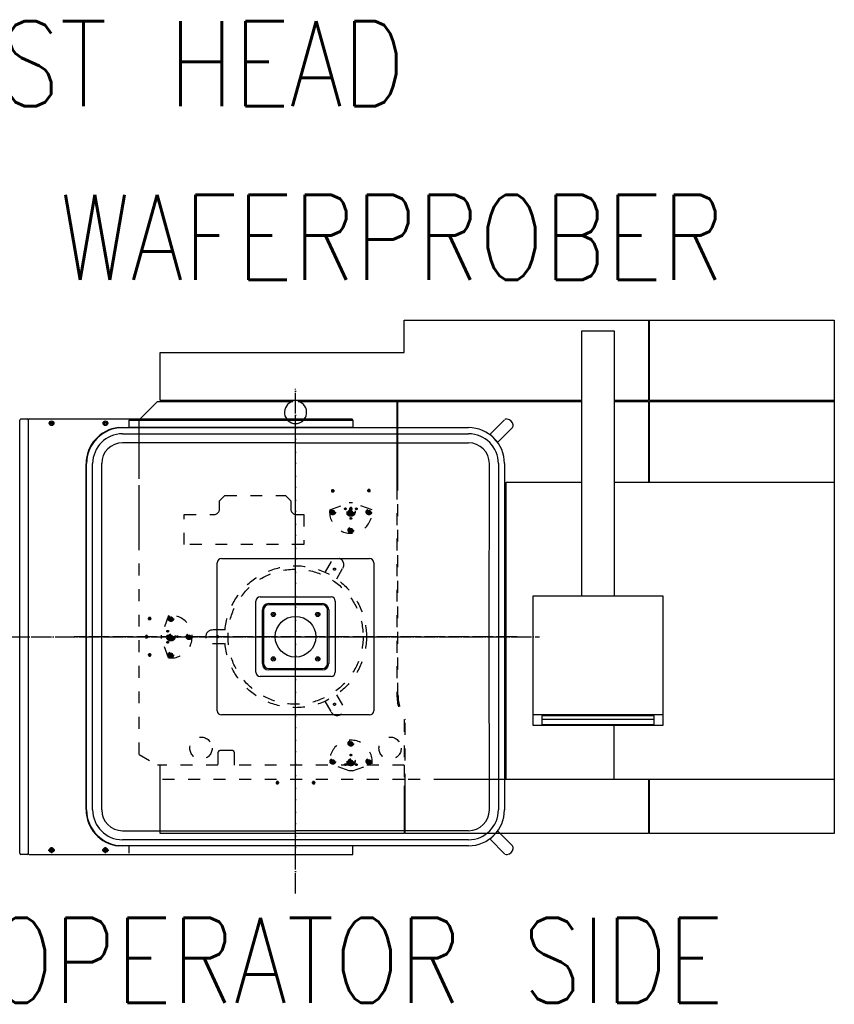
# Model space of a CAD drawing. Extents: x -1809 to 6113, y -4129 to 1471.
# Tile 50 of 197: x -1251 to -772, y -316 to 262. Entities that reach past the tile are written whole.
import ezdxf

# ---------------------------------------------------------------- set-up
doc = ezdxf.new("R2010")
doc.units = 0
doc.linetypes.add('DASHED', pattern=[15, 7, -8])
doc.linetypes.add('DOT_CENTER', pattern=[14, 12, -1, 0, -1])
doc.layers.get('0').update_dxf_attribs({"linetype": 'CONTINUOUS'})
for name, color, linetype in [('1', 7, 'CONTINUOUS'), ('VOLL3', 7, 'CONTINUOUS'), ('VOLL4', 7, 'CONTINUOUS')]:
    doc.layers.add(name, color=color, linetype=linetype)
doc.styles.add('CONVERTER_3', font='txt.shx', dxfattribs={"width": 0.81})

# ---------------------------------------------------------------- blocks, each defined once
blk = doc.blocks.new('_1', base_point=(-791.11, -587.96))
at = {"layer": '1', "color": 3, "linetype": 'CONTINUOUS'}
for p, q in [((-1025, 85.99), (-881.49, 85.99)), ((-1025, 66.94), (-1025, 85.99)), ((-881.49, 85.99), (-881.49, 38.75)), ((-881.49, 85.99), (-880.86, 85.99)), ((-880.86, 85.99), (-772.27, 85.99)), ((-880.86, 38.75), (-880.86, 85.99)), ((-772.27, 85.99), (-772.27, 38.75)), ((-920.61, 79.64), (-901.68, 79.64)), ((-920.61, -75.93), (-920.61, 79.64)), ((-901.68, 79.64), (-901.56, 79.64)), ((-901.68, 79.64), (-901.68, -75.93)), ((-901.56, 79.64), (-901.56, 66.94)), ((-1168.51, 66.94), (-1025, 66.94)), ((-1168.51, 38.75), (-1168.51, 66.94)), ((-901.56, 66.94), (-901.68, 66.94)), ((-920.61, 38.75), (-1168.51, 38.75)), ((-1029.32, 38.11), (-1028.68, 38.11)), ((-1028.68, -12.38), (-1028.68, 38.11)), ((-1028.68, 38.11), (-920.61, 38.11)), ((-881.49, 38.75), (-901.68, 38.75)), ((-901.68, 38.11), (-881.49, 38.11)), ((-881.49, 38.11), (-881.49, -9.26)), ((-772.27, 38.75), (-880.86, 38.75)), ((-880.86, 38.11), (-772.27, 38.11)), ((-880.86, -9.26), (-880.86, 38.11)), ((-772.27, 38.75), (-772.27, 38.11)), ((-772.27, 38.11), (-772.27, -9.26)), ((-965.18, -183.88), (-965.18, -9.26)), ((-965.18, -9.26), (-920.61, -9.26)), ((-901.68, -9.26), (-772.27, -9.26)), ((-772.27, -9.26), (-772.27, -183.88)), ((-949.25, -75.93), (-873.05, -75.93)), ((-949.25, -145.78), (-949.25, -75.93)), ((-873.05, -75.93), (-873.05, -145.78)), ((-949.25, -152.13), (-949.25, -145.78)), ((-873.05, -145.78), (-949.25, -145.78)), ((-944.17, -146.41), (-944.17, -151.5)), ((-878.13, -146.41), (-944.17, -146.41)), ((-944.17, -148.35), (-878.13, -148.35)), ((-878.13, -151.5), (-878.13, -146.41)), ((-873.05, -145.78), (-873.05, -152.13)), ((-873.05, -152.13), (-949.25, -152.13)), ((-944.17, -151.5), (-878.13, -151.5)), ((-901.68, -183.88), (-901.68, -152.13)), ((-1168.51, -183.88), (-1168.51, -175.44)), ((-1168.51, -215.63), (-1168.51, -183.88)), ((-965.18, -183.88), (-1000.63, -183.88)), ((-901.68, -183.88), (-965.18, -183.88)), ((-772.27, -183.88), (-901.68, -183.88)), ((-881.49, -183.88), (-881.49, -215.63)), ((-880.86, -215.63), (-880.86, -183.88)), ((-772.27, -183.88), (-772.27, -215.63)), ((-1025, -187.62), (-1025, -215.63)), ((-1024.37, -215.63), (-1024.37, -187.62)), ((-1024.37, -209.28), (-1025, -209.28)), ((-880.86, -209.28), (-881.49, -209.28)), ((-1025, -215.63), (-1168.51, -215.63)), ((-881.49, -215.63), (-1024.37, -215.63)), ((-772.27, -215.63), (-880.86, -215.63))]:
    blk.add_line(p, q, dxfattribs=at)
at = {"layer": '1', "color": 7, "linetype": 'CONTINUOUS'}
for p, q in [((-1170.06, 38.11), (-1180.76, 27.41)), ((-1170.06, 38.11), (-1090.45, 38.11)), ((-1087.32, 38.11), (-1029.32, 38.11)), ((-1029.32, 38.11), (-1029.32, -12.38)), ((-1180.76, -7.25), (-1180.76, 27.41)), ((-1180.76, -47.21), (-1180.76, -11))]:
    blk.add_line(p, q, dxfattribs=at)
at = {"layer": '1', "color": 7, "linetype": 'DASHED'}
for p, q in [((-1130.41, -17.01), (-1133.59, -20.18)), ((-1130.41, -17.01), (-1094.85, -17.01)), ((-1091.68, -20.18), (-1094.85, -17.01)), ((-1067.95, -14.25), (-1066.07, -14.25)), ((-1067.01, -13.31), (-1067.01, -15.19)), ((-1044.82, -14.25), (-1046.7, -14.25)), ((-1045.76, -15.19), (-1045.76, -13.31)), ((-1029.32, -12.38), (-1029.32, -134.16)), ((-1133.59, -25.07), (-1133.59, -20.18)), ((-1091.68, -20.18), (-1091.68, -25.07)), ((-1154.35, -28.24), (-1136.76, -28.24)), ((-1154.35, -45.9), (-1154.35, -28.24)), ((-1088.5, -28.24), (-1083.99, -28.24)), ((-1083.99, -28.24), (-1083.99, -45.9)), ((-1067.95, -26.75), (-1066.07, -26.75)), ((-1067.01, -25.81), (-1067.01, -27.69)), ((-1057.32, -24.88), (-1055.45, -24.88)), ((-1056.38, -25.81), (-1056.38, -23.94)), ((-1044.82, -26.75), (-1046.7, -26.75)), ((-1045.76, -27.69), (-1045.76, -25.81)), ((-1057.32, -37.38), (-1055.45, -37.38)), ((-1056.38, -38.31), (-1056.38, -36.44)), ((-1083.99, -45.9), (-1154.35, -45.9)), ((-1180.76, -169.09), (-1180.76, -47.21)), ((-1067.92, -55.75), (-1071.58, -62.09)), ((-1064.7, -66.06), (-1061.05, -59.72)), ((-1173.7, -89.38), (-1175.57, -89.38)), ((-1174.63, -90.31), (-1174.63, -88.44)), ((-1161.2, -89.38), (-1163.07, -89.38)), ((-1162.13, -90.31), (-1162.13, -88.44)), ((-1130.37, -96.03), (-1137.68, -96.03)), ((-1177.45, -100), (-1175.57, -100)), ((-1176.51, -100.94), (-1176.51, -99.06)), ((-1164.95, -100), (-1163.07, -100)), ((-1164.95, -100), (-1163.07, -100)), ((-1164.01, -100.94), (-1164.01, -99.06)), ((-1164.01, -100.94), (-1164.01, -99.06)), ((-1152.45, -100), (-1150.57, -100)), ((-1151.51, -100.94), (-1151.51, -99.06)), ((-1137.68, -103.97), (-1130.37, -103.97)), ((-1174.63, -109.69), (-1174.63, -111.56)), ((-1162.13, -109.69), (-1162.13, -111.56)), ((-1175.57, -110.63), (-1173.7, -110.63)), ((-1163.07, -110.63), (-1161.2, -110.63)), ((-1071.58, -137.91), (-1067.92, -144.25)), ((-1061.05, -140.28), (-1064.7, -133.94)), ((-1025, -148.81), (-1025, -175.44)), ((-1056.38, -163.56), (-1056.38, -161.69)), ((-1126.09, -166.87), (-1133.21, -166.87)), ((-1057.32, -162.62), (-1055.45, -162.62)), ((-1180.76, -169.09), (-1170.06, -175.44)), ((-1134.48, -168.14), (-1134.48, -175.44)), ((-1124.82, -175.44), (-1124.82, -168.14)), ((-1066.07, -173.25), (-1067.95, -173.25)), ((-1067.01, -174.19), (-1067.01, -172.31)), ((-1046.7, -173.25), (-1044.82, -173.25)), ((-1045.76, -172.31), (-1045.76, -174.19)), ((-1134.48, -175.44), (-1170.06, -175.44)), ((-1025, -175.44), (-1124.82, -175.44)), ((-1099.51, -184.81), (-1099.51, -186.69)), ((-1078.26, -186.69), (-1078.26, -184.81)), ((-1098.57, -185.75), (-1100.45, -185.75)), ((-1079.2, -185.75), (-1077.32, -185.75))]:
    blk.add_line(p, q, dxfattribs=at)
at = {"layer": '1', "color": 3, "linetype": 'DASHED'}
for p, q in [((-1028.68, -134.16), (-1028.68, -12.38)), ((-1024.37, -187.62), (-1024.37, -148.62)), ((-1025, -175.44), (-1025, -187.62)), ((-1025, -183.88), (-1168.51, -183.88)), ((-1000.63, -183.88), (-1024.37, -183.88))]:
    blk.add_line(p, q, dxfattribs=at)
at = {"layer": '1', "color": 1, "linetype": 'DASHED'}
for p, q in [((-1068.81, -25.42), (-1057.35, -21.25)), ((-1057.35, -21.25), (-1055.41, -21.25)), ((-1043.95, -25.42), (-1055.41, -21.25)), ((-1055.45, -26.75), (-1057.32, -26.75)), ((-1056.38, -27.69), (-1056.38, -25.81)), ((-1163.46, -87.57), (-1167.63, -99.03)), ((-1167.63, -100.97), (-1167.63, -99.03)), ((-1163.46, -112.43), (-1167.63, -100.97)), ((-1161.2, -100), (-1163.07, -100)), ((-1162.13, -99.06), (-1162.13, -100.94)), ((-1057.32, -173.25), (-1055.45, -173.25)), ((-1056.38, -174.19), (-1056.38, -172.31)), ((-1057.35, -178.75), (-1068.81, -174.58)), ((-1055.41, -178.75), (-1057.35, -178.75)), ((-1055.41, -178.75), (-1043.95, -174.58))]:
    blk.add_line(p, q, dxfattribs=at)
at = {"layer": '1', "color": 7, "linetype": 'DASHED'}
for centre, radius in [((-1067.01, -14.25), 0.625), ((-1045.76, -14.25), 0.625), ((-1067.01, -26.75), 0.625), ((-1056.38, -24.88), 0.625), ((-1045.76, -26.75), 0.625), ((-1056.38, -37.38), 0.625), ((-1088.88, -100), 41.67), ((-1088.88, -100), 39.69), ((-1065.97, -60.31), 0.635), ((-1174.63, -89.38), 0.625), ((-1162.13, -89.38), 0.625), ((-1176.51, -100), 0.625), ((-1164.01, -100), 0.625), ((-1164.01, -100), 0.625), ((-1151.51, -100), 0.625), ((-1134.72, -100), 0.635), ((-1174.63, -110.63), 0.625), ((-1162.13, -110.63), 0.625), ((-1065.97, -139.69), 0.635), ((-1144.45, -165.48), 6.54), ((-1033.32, -165.48), 6.54), ((-1056.38, -162.62), 0.625), ((-1067.01, -173.25), 0.625), ((-1045.76, -173.25), 0.625), ((-1099.51, -185.75), 0.625), ((-1078.26, -185.75), 0.625)]:
    blk.add_circle(centre, radius, dxfattribs=at)
at = {"layer": '1', "color": 1, "linetype": 'DASHED'}
for centre, radius in [((-1067.01, -26.75), 1.63), ((-1067.01, -26.75), 1), ((-1059.63, -24.88), 0.5), ((-1056.38, -26.75), 2.5), ((-1056.38, -26.75), 2.15), ((-1056.38, -26.75), 1.5), ((-1056.38, -26.75), 0.875), ((-1053.14, -24.88), 0.5), ((-1045.76, -26.75), 1.63), ((-1045.76, -26.75), 1), ((-1056.38, -30.5), 0.5), ((-1056.38, -37.38), 1.62), ((-1056.38, -37.38), 1), ((-1162.13, -89.38), 1.62), ((-1162.13, -89.38), 1), ((-1162.13, -100), 2.5), ((-1164.01, -96.75), 0.5), ((-1162.13, -100), 2.15), ((-1164.01, -103.25), 0.5), ((-1162.13, -100), 1.5), ((-1162.13, -100), 0.875), ((-1158.38, -100), 0.5), ((-1151.51, -100), 1.62), ((-1151.51, -100), 1), ((-1162.13, -110.63), 1.62), ((-1162.13, -110.63), 1), ((-1056.38, -162.62), 1.62), ((-1056.38, -162.62), 1), ((-1067.01, -173.25), 1.63), ((-1067.01, -173.25), 1), ((-1056.38, -173.25), 2.5), ((-1056.38, -173.25), 2.15), ((-1056.38, -173.25), 1.5), ((-1056.38, -173.25), 0.875), ((-1056.38, -169.5), 0.5), ((-1045.76, -173.25), 1.63), ((-1045.76, -173.25), 1), ((-1059.63, -175.12), 0.5), ((-1053.14, -175.12), 0.5)]:
    blk.add_circle(centre, radius, dxfattribs=at)
at = {"layer": '1', "color": 7, "linetype": 'CONTINUOUS'}
blk.add_arc((-1088.88, 31.76), 6.54, 103.86243, 76.13757, dxfattribs=at)
at = {"layer": '1', "color": 7, "linetype": 'DASHED'}
for centre, radius, start, end in [((-1067.01, -14.25), 0.75, 139.15849, 41.72764), ((-1045.76, -14.25), 0.75, -40.84151, -138.27236), ((-1136.76, -25.07), 3.18, -90, 0), ((-1088.5, -25.07), 3.18, 180, -90), ((-1067.01, -26.75), 0.75, 139.15849, 41.72764), ((-1056.38, -24.88), 0.75, -130.84151, 131.72764), ((-1045.76, -26.75), 0.75, -40.84151, -138.27236), ((-1056.38, -37.38), 0.75, -130.84151, 131.72764), ((-1064.48, -57.74), 3.97, -30, 150), ((-1174.63, -89.38), 0.75, -40.84151, -138.27236), ((-1162.13, -89.38), 0.75, -40.84151, -138.27236), ((-1137.68, -100), 3.97, 90, -90), ((-1176.51, -100), 0.75, -130.84151, 131.72764), ((-1164.01, -100), 0.75, -130.84151, 131.72764), ((-1164.01, -100), 0.75, -130.84151, 131.72764), ((-1151.51, -100), 0.75, -130.84151, 131.72764), ((-1174.63, -110.63), 0.75, 139.15849, 41.72764), ((-1162.13, -110.63), 0.75, 139.15849, 41.72764), ((-1002.33, -134.16), 26.99, 180, -147.14012), ((-1064.48, -142.26), 3.97, -150, 30), ((-1056.38, -162.62), 0.75, -130.84151, 131.72764), ((-1133.21, -168.14), 1.27, 90, 180), ((-1126.09, -168.14), 1.27, 0, 90), ((-1067.01, -173.25), 0.75, -40.84151, -138.27236), ((-1045.76, -173.25), 0.75, 139.15849, 41.72764), ((-1099.51, -185.75), 0.75, 49.15849, -48.27236), ((-1078.26, -185.75), 0.75, -130.84151, 131.72764)]:
    blk.add_arc(centre, radius, start, end, dxfattribs=at)
at = {"layer": '1', "color": 1, "linetype": 'DASHED'}
for centre, start, end in [((-1056.38, -26.75), 173.89612, 6.10388), ((-1162.13, -100), -96.10388, 96.10388), ((-1056.38, -173.25), -6.10388, -173.89612)]:
    blk.add_arc(centre, 12.5, start, end, dxfattribs=at)
at = {"layer": '1', "color": 3, "linetype": 'DASHED'}
blk.add_arc((-1002.33, -134.16), 26.35, 180, -146.73521, dxfattribs=at)
at = {"layer": '1', "color": 7, "style": 'CONVERTER_3', "width": 0.81}
for s, p in [('LARGE TEST HEAD', (-1525.57, 211.52)), ('WAFERPROBER', (-1227.57, 109.52)), ('OPERATOR SIDE', (-1269.2, -315.01))]:
    blk.add_text(s, height=50, dxfattribs=at).set_placement(p)
blk = doc.blocks.new('D-E2803-62250-1S112', base_point=(-1512.71, 1610.15))
at = {"layer": '1'}
blk.add_blockref('_1', (-791.11, -587.96), dxfattribs=at)
blk = doc.blocks.new('FLOORPLAN_TV', base_point=(-1676.74, -306.46))
at = {"layer": '1', "color": 1, "linetype": 'DOT_CENTER'}
for p, q in [((-1088.88, -250.83), (-1088.88, 45.6)), ((-1342.95, -100), (-945.62, -100))]:
    blk.add_line(p, q, dxfattribs=at)
at = {"layer": '1', "color": 3, "linetype": 'DOT_CENTER'}
for p, q in [((-1088.88, -230.17), (-1088.88, 30.17)), ((-958.71, -100), (-1219.05, -100))]:
    blk.add_line(p, q, dxfattribs=at)
at = {"layer": '1', "color": 7, "linetype": 'CONTINUOUS'}
for p, q in [((-966.01, 27.47), (-974.58, 18.9)), ((-1190.55, 22.79), (-1088.88, 22.79)), ((-1190.55, 22.79), (-1190.55, 22.79)), ((-1190.55, 19.23), (-1088.88, 19.23)), ((-1190.55, 19.23), (-1190.55, 19.23)), ((-1088.88, 22.79), (-987.22, 22.79)), ((-1088.88, 19.22), (-987.22, 19.22)), ((-987.22, 22.79), (-987.22, 22.79)), ((-987.22, 19.22), (-987.22, 19.22)), ((-974.58, 18.9), (-969.99, 14.3)), ((-969.99, 14.3), (-961.41, 22.88)), ((-1190.55, 13.91), (-1190.55, 13.91)), ((-1088.88, 13.79), (-1190.55, 13.91)), ((-1088.88, 13.91), (-987.22, 13.91)), ((-987.22, 13.91), (-987.22, 13.91)), ((-1211.67, 1.66), (-1211.67, 1.66)), ((-1211.67, -100), (-1211.67, 1.66)), ((-1208.11, 1.66), (-1208.11, 1.66)), ((-1208.11, -100), (-1208.11, 1.66)), ((-1202.8, 1.66), (-1202.8, 1.66)), ((-1202.8, -100), (-1202.8, 1.66)), ((-975.09, -100), (-974.97, 1.66)), ((-974.97, 1.66), (-974.97, 1.66)), ((-969.66, 1.66), (-969.66, 1.66)), ((-969.66, 1.66), (-969.66, -100)), ((-966.1, 1.66), (-966.1, 1.66)), ((-966.1, 1.66), (-966.1, -100)), ((-1134.86, -100), (-1134.86, -56.53)), ((-1132.36, -54.03), (-1088.88, -54.03)), ((-1088.88, -54.03), (-1045.41, -54.03)), ((-1042.91, -56.53), (-1042.91, -100)), ((-1112.23, -100), (-1112.23, -79.16)), ((-1109.73, -76.66), (-1088.88, -76.66)), ((-1104.63, -80.5), (-1073.13, -80.5)), ((-1088.89, -76.66), (-1068.04, -76.66)), ((-1065.54, -79.16), (-1065.54, -100)), ((-1108.38, -115.75), (-1108.38, -84.25)), ((-1107.63, -84.25), (-1107.63, -115.75)), ((-1073.13, -81.25), (-1104.63, -81.25)), ((-1070.13, -115.75), (-1070.13, -84.25)), ((-1069.38, -84.25), (-1069.38, -115.75)), ((-1211.67, -201.67), (-1211.67, -100)), ((-1208.11, -201.67), (-1208.11, -100)), ((-1202.8, -201.67), (-1202.8, -100)), ((-1134.86, -143.47), (-1134.86, -100)), ((-1112.23, -120.84), (-1112.23, -100)), ((-1065.54, -100), (-1065.54, -120.84)), ((-1042.91, -100), (-1042.91, -143.47)), ((-974.97, -201.66), (-975.09, -100)), ((-969.66, -100), (-969.66, -201.66)), ((-966.1, -100), (-966.1, -201.66)), ((-1104.63, -118.75), (-1073.13, -118.75)), ((-1073.13, -119.5), (-1104.63, -119.5)), ((-1088.88, -123.34), (-1109.73, -123.34)), ((-1068.04, -123.34), (-1088.89, -123.34)), ((-1088.88, -145.97), (-1132.36, -145.97)), ((-1045.41, -145.97), (-1088.88, -145.97)), ((-1211.67, -201.67), (-1211.67, -201.67)), ((-1208.11, -201.67), (-1208.11, -201.67)), ((-1202.8, -201.67), (-1202.8, -201.67)), ((-974.97, -201.66), (-974.97, -201.66)), ((-969.66, -201.66), (-969.66, -201.66)), ((-966.1, -201.66), (-966.1, -201.66)), ((-1190.55, -213.91), (-1190.55, -213.91)), ((-1190.55, -213.91), (-1088.88, -213.91)), ((-1190.55, -213.91), (-1190.55, -213.91)), ((-987.22, -213.91), (-1088.88, -213.91)), ((-987.22, -213.91), (-987.22, -213.91)), ((-1190.55, -219.23), (-1190.55, -219.23)), ((-1088.88, -219.23), (-1190.55, -219.23)), ((-987.22, -219.23), (-1088.88, -219.23)), ((-987.22, -219.23), (-987.22, -219.23)), ((-969.99, -214.3), (-974.58, -218.9)), ((-974.58, -218.9), (-966.01, -227.47)), ((-961.41, -222.88), (-969.99, -214.3)), ((-1190.55, -222.79), (-1190.55, -222.79)), ((-1088.88, -222.79), (-1190.55, -222.79)), ((-987.22, -222.79), (-1088.88, -222.79)), ((-987.22, -222.79), (-987.22, -222.79))]:
    blk.add_line(p, q, dxfattribs=at)
at = {"layer": '1', "color": 3, "linetype": 'CONTINUOUS'}
for p, q in [((-1055.13, 22.89), (-1186.87, 22.89)), ((-1212, -201.57), (-1212, 1.57)), ((-1055.13, -222.86), (-1186.87, -222.89)), ((-1055.13, -227.86), (-1055.13, -222.86))]:
    blk.add_line(p, q, dxfattribs=at)
at = {"layer": '1', "color": 7, "linetype": 'CONTINUOUS'}
for centre, radius in [((-1101.95, -86.94), 1.25), ((-1101.95, -86.94), 0.525), ((-1075.82, -86.94), 1.25), ((-1075.82, -86.94), 0.525), ((-1088.88, -100), 11.96), ((-1101.95, -113.06), 1.25), ((-1101.95, -113.06), 0.525), ((-1075.82, -113.06), 1.25), ((-1075.82, -113.06), 0.525)]:
    blk.add_circle(centre, radius, dxfattribs=at)
for centre, radius, start, end in [((-964.92, 26.38), 1.54, 72.42839, 125.97386), ((-965.21, 23.68), 4.24, 10.21322, 79.78678), ((-962.5, 23.97), 1.54, -45, 17.57161), ((-1190.55, 1.66), 21.13, 90, 180), ((-1190.55, 1.66), 17.56, 90, 180), ((-987.22, 1.66), 21.13, 0, 90), ((-987.22, 1.66), 17.56, 0, 90), ((-1190.55, 1.66), 12.25, 90, 180), ((-987.22, 1.66), 12.25, 0, 90), ((-1132.36, -56.53), 2.5, 90, 180), ((-1045.41, -56.53), 2.5, 0, 90), ((-1109.73, -79.16), 2.5, 90, 180), ((-1104.63, -84.25), 3.75, 90, 180), ((-1073.13, -84.25), 3.75, 0, 90), ((-1068.04, -79.16), 2.5, 0, 90), ((-1104.63, -84.25), 3, 90, 180), ((-1073.13, -84.25), 3, 0, 90), ((-1109.73, -120.84), 2.5, 180, -90), ((-1104.63, -115.75), 3.75, 180, -90), ((-1104.63, -115.75), 3, 180, -90), ((-1073.13, -115.75), 3.75, -90, 0), ((-1073.13, -115.75), 3, -90, 0), ((-1068.04, -120.84), 2.5, -90, 0), ((-1132.36, -143.47), 2.5, 180, -90), ((-1045.41, -143.47), 2.5, -90, 0), ((-1190.55, -201.67), 21.13, 180, -90), ((-1190.55, -201.67), 17.56, 180, -90), ((-1190.55, -201.67), 12.25, 180, -90), ((-987.22, -201.66), 12.25, -90, 0), ((-987.22, -201.66), 17.56, -90, 0), ((-987.22, -201.66), 21.13, -90, 0), ((-965.21, -223.68), 4.24, -79.78678, -10.21322), ((-962.5, -223.97), 1.54, -17.57161, 45), ((-964.92, -226.38), 1.54, -125.97386, -72.42839)]:
    blk.add_arc(centre, radius, start, end, dxfattribs=at)
at = {"layer": 'VOLL3', "color": 3, "linetype": 'CONTINUOUS'}
for p, q in [((-1251, -227.11), (-1251, 27.14)), ((-1250.25, 27.89), (-1246.5, 27.89)), ((-1246, 27.39), (-1246, -227.36)), ((-1245.5, 27.89), (-1055.88, 27.89)), ((-1231.2, 25.39), (-1233.3, 25.39)), ((-1186.87, 27.14), (-1155.72, 27.14)), ((-1180.85, 27.14), (-1155.72, 27.14)), ((-1155.72, 27.14), (-1055.13, 27.14)), ((-1055.13, 27.14), (-1055.13, 22.89)), ((-1234.17, -225.36), (-1230.32, -225.36)), ((-1232.25, -223.64), (-1232.25, -227.04)), ((-1202.55, -225.36), (-1198.7, -225.36)), ((-1200.62, -227.04), (-1200.62, -223.56)), ((-1246.5, -227.86), (-1250.25, -227.86)), ((-1245.5, -227.86), (-1055.13, -227.86))]:
    blk.add_line(p, q, dxfattribs=at)
for centre, radius in [((-1232.25, 25.39), 1.37), ((-1232.25, 25.39), 0.8), ((-1232.25, 25.39), 0.6), ((-1200.62, 25.39), 1.37), ((-1200.62, 25.39), 0.8), ((-1200.62, 25.39), 0.6), ((-1232.25, -225.36), 1.38), ((-1232.25, -225.36), 0.8), ((-1232.25, -225.36), 0.6), ((-1200.62, -225.36), 1.38), ((-1200.62, -225.36), 0.8), ((-1200.62, -225.36), 0.6)]:
    blk.add_circle(centre, radius, dxfattribs=at)
for centre, radius, start, end in [((-1250.25, 27.14), 0.75, 90, 180), ((-1246.5, 27.39), 0.5, 0, 90), ((-1245.5, 27.39), 0.5, 90, 180), ((-1055.88, 27.14), 0.75, 0, 90), ((-1232.25, -225.36), 0.75, -108, 162), ((-1200.62, -225.36), 0.75, -108, 162), ((-1250.25, -227.11), 0.75, 180, -90), ((-1246.5, -227.36), 0.5, -90, 0), ((-1245.5, -227.36), 0.5, 180, -90)]:
    blk.add_arc(centre, radius, start, end, dxfattribs=at)
at = {"layer": 'VOLL4', "color": 3, "linetype": 'CONTINUOUS'}
for p, q in [((-1186.87, 27.14), (-1186.87, 22.89)), ((-1192.83, 22.89), (-1186.87, 22.89)), ((-1186.87, -222.89), (-1192.83, -222.89)), ((-1186.87, -222.89), (-1186.87, -227.14))]:
    blk.add_line(p, q, dxfattribs=at)
for centre, start, end in [((-1190.56, 1.57), 96.09039, 180), ((-1190.56, -201.57), 180, -96.09039)]:
    blk.add_arc(centre, 21.44, start, end, dxfattribs=at)

msp = doc.modelspace()

# ---------------------------------------------------------------- block references
msp.add_blockref('D-E2803-62250-1S112', (-1512.71, 1610.15))
at = {"layer": '1'}
msp.add_blockref('FLOORPLAN_TV', (-1676.74, -306.46), dxfattribs=at)

doc.saveas('drawing.dxf')
